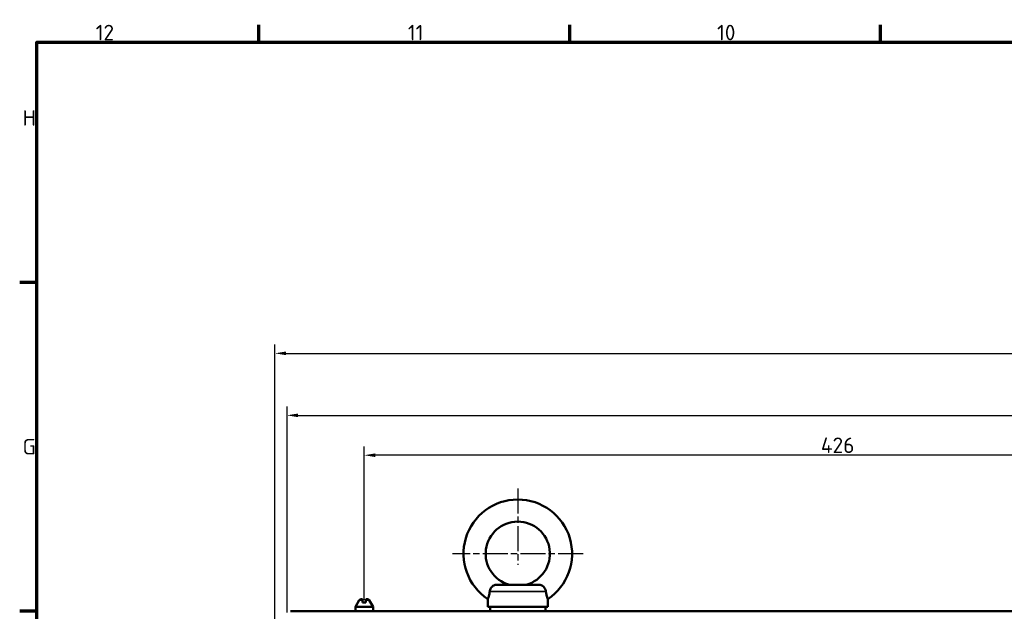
# Model space of a CAD drawing. Header units: millimetres. Extents: x 0 to 5372, y -189 to 1188.
# Tile 4 of 30: x 32 to 476, y 891 to 1158. Entities that reach past the tile are written whole.
import ezdxf

# ---------------------------------------------------------------- set-up
doc = ezdxf.new("R2010")
doc.units = ezdxf.units.MM
doc.header["$LTSCALE"] = 2
doc.linetypes.add('CHAIN', pattern=[0.3543, 0.2362, -0.0295, 0.0591, -0.0295])
doc.layers.get('0').update_dxf_attribs({"lineweight": 25})
for name, color, linetype, lineweight in [('Bemaßung (ISO)', 7, 'Continuous', 25), ('Mittelpunktmarkierung (ISO)', 7, 'Continuous', 25), ('Rahmen (ISO)', 7, 'Continuous', 70), ('Sichtbar (ISO)', 7, 'Continuous', 50), ('Sichtbar schmal (ISO)', 7, 'Continuous', 35)]:
    doc.layers.add(name, color=color, linetype=linetype, lineweight=lineweight)
doc.styles.add('Notiztext (DIN)', font='isocpeur.ttf')
doc.dimstyles.new('Standard (DIN)', dxfattribs={"dimscale": 2, "dimtxt": 3.5, "dimasz": 2.5, "dimexe": 2, "dimexo": 0.5, "dimgap": 0.5, "dimtad": 1, "dimrnd": 1e-08, "dimtxsty": 'Notiztext (DIN)', "dimcen": 0.09, "dimdle": 10, "dimclrd": 256, "dimclre": 256, "dimclrt": 256, "dimadec": 0, "dimazin": 0, "dimtfac": 1, "dimtmove": 0, "dimatfit": 3, "dimfxl": 1, "dimtolj": 1, "dimtzin": 0, "dimlwd": -1, "dimlwe": -1, "dimarcsym": 0})

# ---------------------------------------------------------------- blocks, each defined once
blk = doc.blocks.new('Ränder Vorgaberahmen')
at = {"layer": 'Rahmen (ISO)'}
for p, q in [((70.08, 574), (70.08, 577.9)), ((140.17, 574), (140.17, 577.9)), ((210.25, 574), (210.25, 577.9)), ((20, 519.75), (16.1, 519.75)), ((20, 445.5), (16.1, 445.5))]:
    blk.add_line(p, q, dxfattribs=at)
at = {"layer": 'Rahmen (ISO)', "flags": 128}
blk.add_lwpolyline([(20, 20), (20, 574), (821, 574), (821, 20), (20, 20)], dxfattribs=at)
at = {"layer": 'Rahmen (ISO)', "char_height": 3.5, "attachment_point": 7, "style": 'Notiztext (DIN)'}
for s, insert in [('12', (33.24, 574.4)), ('11', (103.67, 574.4)), ('10', (173.41, 574.4)), ('H', (16.75, 555.13)), ('G', (16.75, 480.88))]:
    blk.add_mtext(s, dxfattribs=dict(at, insert=insert))
blk = doc.blocks.new('*D29')
at = {"layer": 'Bemaßung (ISO)', "transparency": 16777216}
for p, q in [((187.68, 895.94), (187.68, 965.44)), ((613.68, 895.94), (613.68, 965.44)), ((608.68, 961.44), (192.68, 961.44))]:
    blk.add_line(p, q, dxfattribs=at)
for points in [[(192.68, 962.27), (192.68, 960.61), (187.68, 961.44)], [(608.68, 962.27), (608.68, 960.61), (613.68, 961.44)]]:
    blk.add_solid(points, dxfattribs=at)
at = {"layer": 'Defpoints', "color": 0, "transparency": 16777216}
for p in [(187.68, 961.44), (187.68, 894.94), (613.68, 894.94)]:
    blk.add_point(p, dxfattribs=at)
at = {"layer": 'Bemaßung (ISO)', "transparency": 16777216, "insert": (393.68, 969.44), "char_height": 7, "attachment_point": 1, "style": 'Notiztext (DIN)'}
blk.add_mtext('\\A1;426', dxfattribs=at)
blk = doc.blocks.new('*D30')
at = {"layer": 'Bemaßung (ISO)', "transparency": 16777216}
for p, q in [((147.33, 880.14), (147.33, 1011.44)), ((1144.53, 890.44), (1144.53, 1011.44)), ((152.33, 1007.44), (1139.53, 1007.44))]:
    blk.add_line(p, q, dxfattribs=at)
for points in [[(152.33, 1008.27), (152.33, 1006.61), (147.33, 1007.44)], [(1139.53, 1008.27), (1139.53, 1006.61), (1144.53, 1007.44)]]:
    blk.add_solid(points, dxfattribs=at)
at = {"layer": 'Defpoints', "color": 0, "transparency": 16777216}
for p in [(1144.53, 1007.44), (1144.53, 889.44), (147.33, 879.14)]:
    blk.add_point(p, dxfattribs=at)
at = {"layer": 'Bemaßung (ISO)', "transparency": 16777216, "insert": (635.6, 1016.84), "char_height": 7, "attachment_point": 1, "style": 'Notiztext (DIN)'}
blk.add_mtext('\\A1;997,2', dxfattribs=at)
blk = doc.blocks.new('*D31')
at = {"layer": 'Bemaßung (ISO)', "transparency": 16777216}
for p, q in [((152.83, 890.44), (152.83, 983.44)), ((1144.53, 890.44), (1144.53, 983.44)), ((157.83, 979.44), (1139.53, 979.44))]:
    blk.add_line(p, q, dxfattribs=at)
for points in [[(157.83, 980.27), (157.83, 978.61), (152.83, 979.44)], [(1139.53, 980.27), (1139.53, 978.61), (1144.53, 979.44)]]:
    blk.add_solid(points, dxfattribs=at)
at = {"layer": 'Defpoints', "color": 0, "transparency": 16777216}
for p in [(1144.53, 979.44), (152.83, 889.44), (1144.53, 889.44)]:
    blk.add_point(p, dxfattribs=at)
at = {"layer": 'Bemaßung (ISO)', "transparency": 16777216, "insert": (639.05, 988.84), "char_height": 7, "attachment_point": 1, "style": 'Notiztext (DIN)'}
blk.add_mtext('\\A1;991,7', dxfattribs=at)

msp = doc.modelspace()

# ---------------------------------------------------------------- linework, layer by layer
at = {"layer": 'Mittelpunktmarkierung (ISO)', "linetype": 'CHAIN', "ltscale": 23.990969}
for p, q in [((256.926, 946.441), (256.926, 911.941)), ((286.426, 916.941), (227.426, 916.941))]:
    msp.add_line(p, q, dxfattribs=at)
at = {"layer": 'Sichtbar (ISO)'}
for p, q in [((247.35, 902.941), (266.502, 902.941)), ((185.408, 895.941), (183.676, 892.941)), ((183.676, 892.941), (191.676, 892.941)), ((183.676, 890.941), (183.676, 892.941)), ((186.926, 896.441), (186.274, 896.441)), ((186.926, 896.441), (186.926, 895.941)), ((188.426, 894.941), (186.926, 894.941)), ((189.078, 896.441), (188.426, 896.441)), ((188.426, 895.941), (188.426, 896.441)), ((189.944, 895.941), (191.676, 892.941)), ((191.676, 890.941), (191.676, 892.941)), ((243.426, 892.941), (243.426, 896.496)), ((270.426, 892.941), (243.426, 892.941)), ((244.426, 890.941), (244.426, 892.941)), ((269.426, 890.941), (269.426, 892.941)), ((270.426, 892.941), (270.426, 896.496)), ((154.326, 890.941), (1143.026, 890.941))]:
    msp.add_line(p, q, dxfattribs=at)
for centre, radius, start, end in [((256.926, 916.941), 24.5, 303.43705, 236.56295), ((256.926, 916.941), 14.5, 285.09019, 254.90981), ((186.274, 895.441), 1, 90, 150), ((189.078, 895.441), 1, 30, 90)]:
    msp.add_arc(centre, radius, start, end, dxfattribs=at)
for points, knots in [([(244.273, 899.941), (244.299, 900.167), (244.35, 900.392), (244.545, 900.981), (244.727, 901.331), (245.182, 901.946), (245.445, 902.206), (246.027, 902.617), (246.337, 902.765), (246.888, 902.911), (247.118, 902.941), (247.35, 902.941)], [-0.6449199, -0.6449199, -0.6449199, -0.6449199, -0.57706803, -0.57706803, -0.46452916, -0.46452916, -0.35739452, -0.35739452, -0.25308531, -0.25308531, -0.1806869, -0.1806869, -0.1806869, -0.1806869]), ([(266.502, 902.941), (266.662, 902.941), (266.82, 902.927), (267.344, 902.833), (267.693, 902.69), (268.334, 902.273), (268.617, 902.006), (269.1, 901.376), (269.289, 901.021), (269.497, 900.417), (269.552, 900.179), (269.58, 899.941)], [-0.85583948, -0.85583948, -0.85583948, -0.85583948, -0.80597623, -0.80597623, -0.68971765, -0.68971765, -0.57457226, -0.57457226, -0.45675968, -0.45675968, -0.38276916, -0.38276916, -0.38276916, -0.38276916]), ([(243.426, 896.496), (243.426, 896.496), (243.45, 896.556), (243.539, 896.797), (243.605, 896.976), (243.785, 897.529), (243.906, 897.94), (244.112, 898.857), (244.204, 899.357), (244.273, 899.941)], [0, 0, 0, 0, 0.13784918, 0.13784918, 0.27639957, 0.27639957, 0.46240566, 0.46240566, 0.62268348, 0.62268348, 0.62268348, 0.62268348]), ([(270.426, 896.496), (270.426, 896.496), (270.38, 896.612), (270.216, 897.069), (270.102, 897.405), (269.864, 898.277), (269.746, 898.798), (269.627, 899.565), (269.602, 899.752), (269.58, 899.941)], [4.08567216, 4.08567216, 4.08567216, 4.08567216, 4.27684858, 4.27684858, 4.46799056, 4.46799056, 4.66091166, 4.66091166, 4.7211317, 4.7211317, 4.7211317, 4.7211317])]:
    msp.add_open_spline(points, degree=3, knots=knots, dxfattribs=at)
for points in [[(186.926, 895.941), (186.926, 895.503), (186.926, 894.941)], [(188.426, 895.941), (188.426, 895.503), (188.426, 894.941)]]:
    msp.add_rational_spline(points, [1.09960415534, 1.10582889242, 1.09655479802], degree=2, dxfattribs=at)
at = {"layer": 'Sichtbar schmal (ISO)'}
for p, q in [((244.273, 899.941), (269.58, 899.941)), ((185.408, 895.941), (186.926, 895.941)), ((188.426, 895.941), (189.944, 895.941))]:
    msp.add_line(p, q, dxfattribs=at)

# ---------------------------------------------------------------- block references
at = {"xscale": 2, "yscale": 2, "zscale": 2}
msp.add_blockref('Ränder Vorgaberahmen', (0, 0), dxfattribs=at)

# ---------------------------------------------------------------- dimensions: what is measured, and where the dimension line sits
at = {"layer": 'Bemaßung (ISO)'}
for base, p1, p2, picture, middle in [((1144.526, 1007.441), (147.326, 879.143), (1144.526, 889.441), '*D30', (645.926, 1007.441)), ((187.676, 961.441), (613.676, 894.941), (187.676, 894.941), '*D29', (400.676, 961.441))]:
    dim = msp.add_linear_dim(base=base, p1=p1, p2=p2, angle=180, dimstyle='Standard (DIN)', override={"dimgap": 0.5, "dimdec": 2, "dimtol": 0, "dimlim": 0, "dimtp": 0, "dimtm": 0, "dimtdec": 2, "dimtofl": 0, "dimatfit": 1}, dxfattribs=at)
    dim.commit()
    dim.dimension.update_dxf_attribs({"geometry": picture, "text_midpoint": middle, "dimtype": 160})
dim = msp.add_linear_dim(base=(1144.526, 979.441), p1=(152.826, 889.441), p2=(1144.526, 889.441), dimstyle='Standard (DIN)', override={"dimgap": 0.5, "dimdec": 2, "dimtol": 0, "dimlim": 0, "dimtp": 0, "dimtm": 0, "dimtdec": 2, "dimtofl": 0, "dimatfit": 1}, dxfattribs=at)
dim.commit()
dim.dimension.update_dxf_attribs({"geometry": '*D31', "text_midpoint": (648.676, 979.441), "dimtype": 160})

doc.saveas('drawing.dxf')
